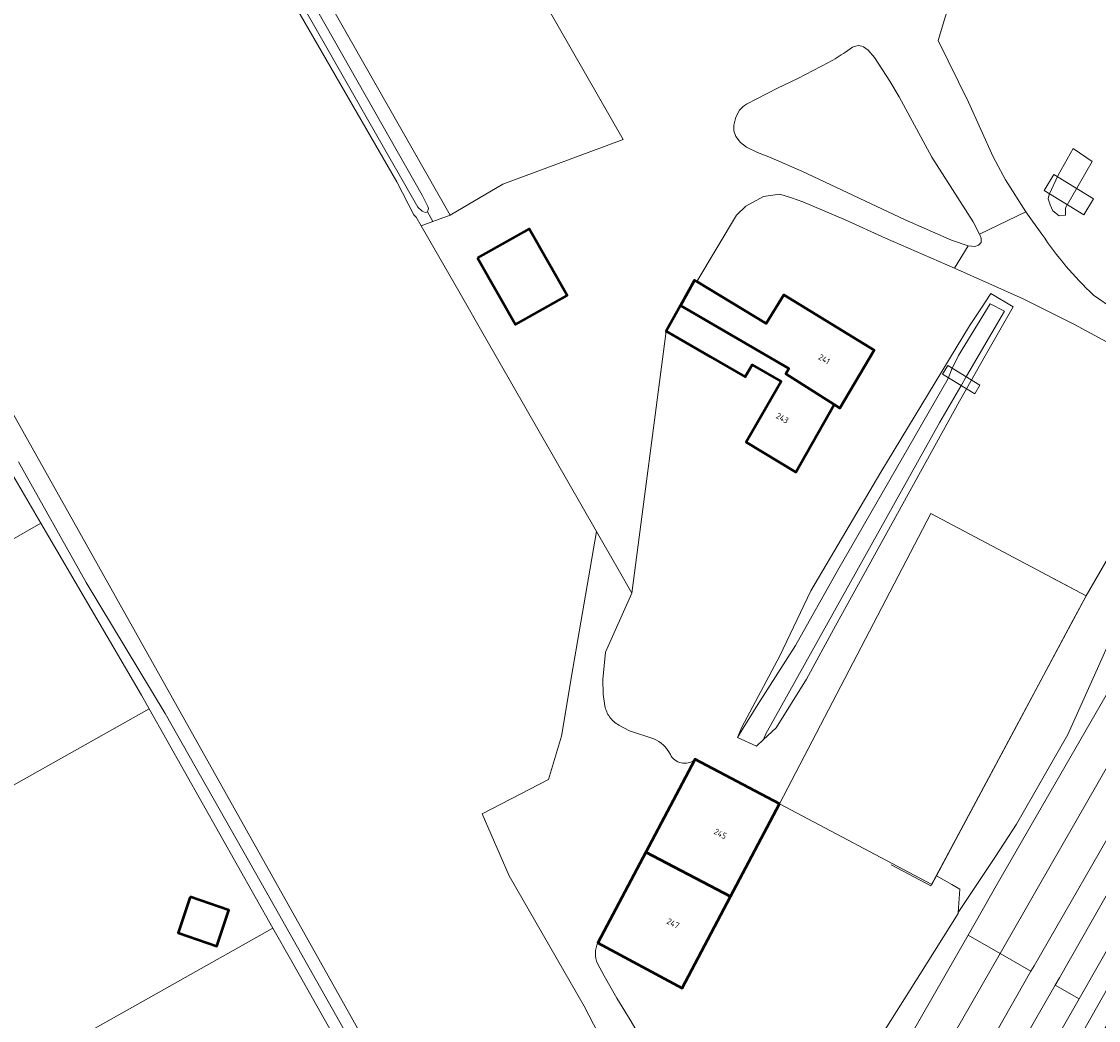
# Model space of a CAD drawing. Header units: metres. Extents: x 113441 to 115918, y 474822 to 477887.
# Tile 35 of 145: x 114930 to 115043, y 475606 to 475710. Entities that reach past the tile are written whole.
import ezdxf
from ezdxf.enums import TextEntityAlignment as Align

# ---------------------------------------------------------------- set-up
doc = ezdxf.new("R2010")
doc.units = ezdxf.units.M
for name, color, linetype, lineweight in [('B-WE-GR-BEPLANTING_CULTUUR_VASTE PLANTENVAK-GV', 252, 'Continuous', 18), ('B-WE-GR-GRAS-GV', 252, 'Continuous', 13), ('B-WE-GW-TALUD_KRUIN-G', 252, 'Continuous', 18), ('B-WE-IE-TERREINAFSCHEIDING_KUNSTMATIG_HEKWERK-G', 252, 'IE-TERREINAFSCHEIDING-KUNSTMATIG', 18), ('B-WE-KW-KUNSTWERK_DEK-GV', 252, 'Continuous', 18), ('B-WE-OG-BEBOUWING-GV', 7, 'Continuous', 50), ('B-WE-OG-BEBOUWING-T18', 7, 'Continuous', 50), ('B-WE-OG-BEBOUWING_SCHUUR-GV', 7, 'Continuous', 50), ('B-WE-OG-TERREIN_ERF-GV', 252, 'Continuous', 18), ('B-WE-OG-WATER-GV', 252, 'Continuous', 18), ('B-WE-OG-WATER_SLOOT-GV', 252, 'Continuous', 18), ('B-WE-OG-WEG-GV', 252, 'Continuous', 18), ('B-WE-VH-VERHARDING_ASFALT-GV', 252, 'Continuous', 18), ('B-WE-VH-VERHARDING_GESLOTEN-GV', 252, 'Continuous', 18)]:
    doc.layers.add(name, color=color, linetype=linetype, lineweight=lineweight)
doc.styles.add('NLCS-ISO-ANNOTATIEF-T18', font='NLCS-ISO.ttf', dxfattribs={"height": 1.8})
doc.linetypes.add('IE-TERREINAFSCHEIDING-KUNSTMATIG', pattern='A,4,[82,NLCS.SHX,S=0.75,R=90,X=0,Y=0],4,-2', length=10)

msp = doc.modelspace()

# ---------------------------------------------------------------- linework, layer by layer
at = {"layer": 'B-WE-GR-BEPLANTING_CULTUUR_VASTE PLANTENVAK-GV'}
msp.add_lwpolyline([(115025.643, 475620.671), (115027.257, 475619.737), (115028.08, 475619.261), (115027.913, 475616.817), (115031.787, 475622.686), (115033.998, 475626.037), (115039.337, 475635.4), (115041.043, 475639.197), (115045.325, 475648.727), (115054.771, 475667.267), (115052.981, 475668.18), (115052.113, 475668.623), (115049.732, 475664.51), (115048.237, 475661.929), (115041.26, 475649.88), (115039.922, 475647.377), (115034.028, 475636.354), (115027.384, 475623.929)], close=True, dxfattribs=at)
at = {"layer": 'B-WE-GR-GRAS-GV'}
for points in [[(114869.751, 475915.379), (114865.677, 475915.577), (114850.96, 475907.353), (114852.715, 475904.269), (114853.694, 475902.549), (114974.868, 475689.621), (114980.387, 475692.867), (114992.94, 475697.521), (114933.637, 475800.976), (114870.541, 475914.592)], [(114966.816, 475595.577), (114966.916, 475595.404), (114967.408, 475595.677), (114958.346, 475611.694), (114956.384, 475615.177), (114911.778, 475590.098), (114912.829, 475587.092), (114913.998, 475587.884), (114915.035, 475588.043), (114915.561, 475587.742), (114921.888, 475576.635), (114925.165, 475570.809), (114935.74, 475576.56), (114935.34, 475577.42)]]:
    msp.add_lwpolyline(points, close=True, dxfattribs=at)
for points in [[(114990.83, 475603.3), (114988.881, 475607.032), (114981.035, 475620.638), (114978.231, 475627.119), (114985.139, 475630.73), (114986.491, 475635.242), (114987.681, 475642.307), (114990.159, 475656.608), (114978.475, 475676.991), (114975.922, 475681.443), (114971.866, 475688.519), (114971.341, 475689.435), (114971.076, 475689.664), (114969.302, 475693.102), (114951.86, 475723.396)], [(115028.955, 475686.429), (115029.66, 475686.38), (115030.037, 475686.503), (115030.31, 475686.79), (115030.298, 475687.238), (115030.12, 475687.65), (115029.47, 475688.926), (115025.17, 475695.69), (115021.75, 475701.98), (115020.77, 475703.628), (115019.177, 475706.106), (115018.5, 475706.88), (115018.015, 475707.201), (115017.864, 475707.269), (115017.45, 475707.34), (115016.871, 475707.177), (115016.131, 475706.654)], [(115014.387, 475705.583), (115011.17, 475703.92), (115009.046, 475702.894), (115005.807, 475701.227)], [(114910.114, 475702.952), (114951.536, 475629.142), (114974.536, 475588.098)], [(115005.09, 475700.61), (115004.682, 475699.862), (115004.5, 475699.03), (115004.504, 475698.427), (115004.68, 475697.85), (115005.181, 475697.228), (115005.82, 475696.75), (115006.952, 475696.183), (115008.13, 475695.72), (115011.59, 475694.22), (115022.385, 475689.147), (115027.218, 475687.018), (115028.955, 475686.429)]]:
    msp.add_lwpolyline(points, dxfattribs=at)
for points in [[(115016.131, 475706.654, -0.0281399), (115014.387, 475705.583)], [(115005.807, 475701.227, 0.094551), (115005.09, 475700.61)]]:
    msp.add_lwpolyline(points, format="xyb", dxfattribs=at)
at = {"layer": 'B-WE-GW-TALUD_KRUIN-G'}
msp.add_lwpolyline([(115061.367, 475634.046), (115058.853, 475635.505), (115058.707, 475635.378), (115058.566, 475635.245), (115058.431, 475635.107), (115058.302, 475634.963), (115058.179, 475634.814), (115028.431, 475582.298)], dxfattribs=at)
at = {"layer": 'B-WE-IE-TERREINAFSCHEIDING_KUNSTMATIG_HEKWERK-G'}
msp.add_lwpolyline([(115037.568, 475651.844), (115041.26, 475649.88), (115025.066, 475619.593), (115020.907, 475621.795)], dxfattribs=at)
at = {"layer": 'B-WE-KW-KUNSTWERK_DEK-GV'}
for points in [[(115041.032, 475689.682), (115042.034, 475691.326), (115037.882, 475693.871), (115036.897, 475692.2)], [(115026.273, 475673.025), (115029.66, 475670.991), (115030.179, 475671.902), (115026.813, 475673.925)]]:
    msp.add_lwpolyline(points, close=True, dxfattribs=at)
at = {"layer": 'B-WE-OG-BEBOUWING-GV'}
for points in [[(114977.743, 475685.165), (114981.687, 475678.205), (114987.081, 475681.261), (114983.138, 475688.222)], [(115000.639, 475682.703), (115000.38, 475682.86), (114998.905, 475680.19), (115010.235, 475673.629), (115009.917, 475673.081), (115014.958, 475669.854), (115015.536, 475669.484), (115019.13, 475675.549), (115009.714, 475681.312), (115007.879, 475678.313)], [(115009.917, 475673.081), (115010.235, 475673.629), (114998.905, 475680.19), (114997.43, 475677.52), (115002.058, 475674.84), (115005.677, 475672.744), (115006.409, 475674.008), (115009.438, 475672.254), (115005.775, 475665.929), (115010.959, 475662.811), (115014.958, 475669.854)], [(115009.255, 475628.161), (115000.427, 475632.83), (115000.377, 475632.736), (114995.298, 475623.141), (115004.149, 475618.493)], [(115004.149, 475618.493), (114995.298, 475623.141), (114990.283, 475613.669), (114999.104, 475608.939)]]:
    msp.add_lwpolyline(points, close=True, dxfattribs=at)
at = {"layer": 'B-WE-OG-BEBOUWING_SCHUUR-GV'}
msp.add_lwpolyline([(114947.735, 475618.447), (114946.502, 475614.699), (114950.536, 475613.311), (114951.768, 475617.06)], close=True, dxfattribs=at)
at = {"layer": 'B-WE-OG-TERREIN_ERF-GV'}
for points in [[(114933.637, 475800.976), (114992.94, 475697.521), (114980.387, 475692.867), (114974.868, 475689.621), (114973.072, 475688.962), (114971.866, 475688.519), (114975.922, 475681.443), (114978.475, 475676.991), (114990.159, 475656.608), (114992.407, 475652.687), (114993.848, 475650.173), (114997.43, 475677.52), (114998.905, 475680.19), (115000.38, 475682.86), (115000.639, 475682.703), (115004.75, 475689.64), (115005.74, 475690.57), (115007.58, 475691.57), (115009.28, 475691.84), (115010.5, 475691.46), (115011.7, 475691.02), (115016.026, 475689.167), (115020.31, 475687.22), (115027.531, 475684.113), (115028.955, 475686.429), (115027.218, 475687.018), (115022.385, 475689.147), (115011.59, 475694.22), (115008.13, 475695.72), (115006.952, 475696.183), (115005.82, 475696.75), (115005.181, 475697.228), (115004.68, 475697.85), (115004.504, 475698.427), (115004.5, 475699.03), (115004.682, 475699.862), (115005.09, 475700.61)], [(115016.131, 475706.654), (115016.871, 475707.177), (115017.45, 475707.34), (115017.864, 475707.269), (115018.015, 475707.201), (115018.5, 475706.88), (115019.177, 475706.106), (115020.77, 475703.628), (115021.75, 475701.98), (115025.17, 475695.69), (115029.47, 475688.926), (115030.12, 475687.65), (115034.963, 475690), (115032.86, 475693.31), (115031.565, 475695.741), (115028.98, 475701.42), (115025.811, 475707.873), (115027.343, 475712.979), (115003.778, 475755.489)], [(115068.937, 475692.679), (115072.003, 475697.984), (115050.498, 475710.278), (115050.25, 475710.42), (115049.737, 475710.684), (115048.498, 475711.321), (115048.155, 475711.498), (115048.048, 475711.553), (115052.141, 475718.537), (115052.199, 475718.594), (115052.257, 475718.653), (115056.229, 475725.918), (115057.421, 475728.056), (115058.574, 475730.527), (115027.343, 475712.979), (115025.811, 475707.873), (115028.98, 475701.42), (115031.565, 475695.741), (115032.86, 475693.31), (115034.963, 475690), (115036.64, 475687.657)], [(115005.807, 475701.227), (115009.046, 475702.894), (115011.17, 475703.92), (115014.387, 475705.583)], [(115042.016, 475681.292), (115044.153, 475679.828), (115054.268, 475674.13), (115055.11, 475673.798), (115055.383, 475674.27), (115055.834, 475675.072), (115056.918, 475676.998), (115057.003, 475677.15), (115059.397, 475681.404), (115060.735, 475683.783), (115064.474, 475684.955), (115064.867, 475685.635), (115068.937, 475692.679)], [(115045.18, 475675.43), (115039.982, 475678.241), (115034.7, 475680.89), (115027.531, 475684.113), (115020.31, 475687.22), (115016.026, 475689.167), (115011.7, 475691.02), (115010.5, 475691.46), (115009.28, 475691.84), (115007.58, 475691.57), (115005.74, 475690.57), (115004.75, 475689.64), (115000.639, 475682.703), (115007.879, 475678.313), (115009.714, 475681.312), (115019.13, 475675.549), (115015.536, 475669.484), (115014.958, 475669.854), (115010.959, 475662.811), (115005.775, 475665.929), (115009.438, 475672.254), (115006.409, 475674.008), (115005.677, 475672.744), (115002.058, 475674.84), (114997.43, 475677.52), (114993.848, 475650.173), (114991.086, 475644.008), (114990.825, 475641.162), (114990.85, 475639.62), (114991.037, 475638.393)], [(115025.052, 475658.501), (115041.26, 475649.88), (115048.237, 475661.929)], [(115000.377, 475632.736), (115000.427, 475632.83), (115009.255, 475628.161), (115025.052, 475658.501)], [(114899.956, 475612.238), (114899.929, 475612.237), (114901.16, 475610.015), (114901.807, 475608.848), (114904.279, 475610.303), (114905.675, 475607.512), (114903.217, 475606.303), (114910.419, 475593.31), (114911.05, 475592.18), (114911.778, 475590.098), (114956.384, 475615.177), (114943.477, 475638.082), (114900.879, 475614.132)], [(114992.471, 475636.397), (114993.6, 475635.8), (114996.13, 475634.97)], [(115025.643, 475620.671), (115025.148, 475619.746), (115009.255, 475628.161), (115004.149, 475618.493), (114999.104, 475608.939), (114990.283, 475613.669)], [(114990.265, 475611.489), (114990.944, 475610.206), (114992.26, 475607.892), (114993.674, 475605.636), (115000.446, 475594.007), (115002.783, 475589.925), (115005.176, 475586.253), (115007.591, 475584.465), (115010.326, 475588.807), (115014.942, 475596.132), (115015.825, 475597.533), (115022.466, 475608.073), (115023.909, 475610.363), (115027.905, 475616.705), (115027.913, 475616.817), (115028.08, 475619.261), (115027.257, 475619.737), (115025.643, 475620.671)]]:
    msp.add_lwpolyline(points, dxfattribs=at)
for points in [[(115014.387, 475705.583, 0.0281399), (115016.131, 475706.654)], [(115005.09, 475700.61, -0.094551), (115005.807, 475701.227)], [(115036.64, 475687.657, 0.0551099), (115042.016, 475681.292)], [(114991.037, 475638.393, 0.1094173), (114991.52, 475637.25)], [(114991.52, 475637.25, 0.1108388), (114992.471, 475636.397)], [(114996.13, 475634.97, -0.1681407), (114997.863, 475633.325)], [(114997.863, 475633.325, 0.4603049), (115000.377, 475632.736)], [(114990.064, 475612.576, 0.1330031), (114990.265, 475611.489)], [(114990.283, 475613.669, 0.1308939), (114990.064, 475612.576)]]:
    msp.add_lwpolyline(points, format="xyb", dxfattribs=at)
for points in [[(115041.879, 475695.222), (115039.109, 475690.393), (115039.098, 475689.633), (115038.45, 475689.578), (115037.771, 475690.083), (115037.515, 475690.728), (115037.283, 475691.351), (115037.41, 475691.8), (115038.343, 475693.828), (115039.913, 475696.603)], [(114983.138, 475688.222), (114987.081, 475681.261), (114981.687, 475678.205), (114977.743, 475685.165)], [(115019.821, 475662.802), (115029.082, 475678.091), (115030.323, 475679.951), (115031.328, 475681.458), (115033.66, 475680.068), (115030.734, 475674.945), (115028.762, 475671.493), (115028.033, 475670.218), (115015.114, 475646.754), (115012.081, 475641.173), (115008.898, 475636.11), (115007.595, 475634.895), (115006.85, 475634.2), (115004.86, 475635.11), (115005.31, 475636.16), (115009.287, 475643.615), (115012.542, 475650.426)], [(114918.958, 475680.035), (114917.574, 475679.24), (114877.259, 475656.083), (114886.164, 475640.473), (114886.237, 475640.515), (114887.6, 475641.343), (114891.08, 475635.675), (114889.528, 475635.07), (114889.322, 475634.936), (114890.207, 475633.385), (114932.156, 475657.482)], [(114932.156, 475657.482), (114890.207, 475633.385), (114900.001, 475616.216), (114900.855, 475614.592), (114900.879, 475614.132), (114943.477, 475638.082), (114942.673, 475639.509)]]:
    msp.add_lwpolyline(points, close=True, dxfattribs=at)
at = {"layer": 'B-WE-OG-WATER-GV'}
for points in [[(114938.48, 475748.39), (114966.942, 475698.425), (114971.5, 475690.483), (114971.972, 475690.055), (114972.314, 475689.907), (114972.524, 475689.971), (114972.602, 475690.315), (114972.539, 475690.524), (114971.948, 475691.716), (114961.054, 475710.9)], [(114918.958, 475680.035), (114932.156, 475657.482), (114942.673, 475639.509), (114943.477, 475638.082), (114956.384, 475615.177), (114958.346, 475611.694), (114967.408, 475595.677)], [(114966.575, 475599.703), (114955.753, 475618.892), (114945.136, 475637.594), (114936.893, 475651.295), (114929.831, 475663.872)]]:
    msp.add_lwpolyline(points, dxfattribs=at)
for points in [[(115041.879, 475695.222), (115039.913, 475696.603), (115038.343, 475693.828), (115037.41, 475691.8), (115037.283, 475691.351), (115037.515, 475690.728), (115037.771, 475690.083), (115038.45, 475689.578), (115039.098, 475689.633), (115039.109, 475690.393)], [(115028.79, 475672.82), (115032.753, 475679.619), (115031.259, 475680.384), (115027.943, 475674.969), (115027.21, 475673.47), (115026.85, 475672.577), (115015.34, 475652.56), (115010.93, 475644.71), (115007, 475638.56), (115005.46, 475636.077), (115004.86, 475635.11), (115006.85, 475634.2), (115007.595, 475634.895), (115007.844, 475635.485), (115025.993, 475668.022), (115028.194, 475671.798)]]:
    msp.add_lwpolyline(points, close=True, dxfattribs=at)
at = {"layer": 'B-WE-OG-WATER_SLOOT-GV'}
for points in [[(114850.922, 475905.576), (114851.52, 475904.53), (114851.984, 475903.519), (114858.338, 475892.54), (114867.443, 475876.115), (114885.194, 475844.625), (114896.346, 475824.742), (114910.866, 475798.956), (114925.409, 475773.999), (114937.151, 475752.924), (114961.054, 475710.9), (114971.948, 475691.716), (114972.539, 475690.524), (114972.602, 475690.315), (114972.524, 475689.971), (114973.072, 475688.962), (114974.868, 475689.621), (114853.694, 475902.549)], [(114951.86, 475723.396), (114969.302, 475693.102), (114971.076, 475689.664), (114971.341, 475689.435), (114971.866, 475688.519), (114973.072, 475688.962), (114972.524, 475689.971), (114972.314, 475689.907), (114971.972, 475690.055), (114971.5, 475690.483), (114966.942, 475698.425), (114938.48, 475748.39)], [(114974.536, 475588.098), (114951.536, 475629.142), (114910.114, 475702.952)], [(114929.831, 475663.872), (114936.893, 475651.295), (114945.136, 475637.594), (114955.753, 475618.892), (114966.575, 475599.703)]]:
    msp.add_lwpolyline(points, dxfattribs=at)
msp.add_lwpolyline([(115026.85, 475672.577), (115027.21, 475673.47), (115027.943, 475674.969), (115031.259, 475680.384), (115032.753, 475679.619), (115028.79, 475672.82), (115028.194, 475671.798), (115025.993, 475668.022), (115007.844, 475635.485), (115007.595, 475634.895), (115008.898, 475636.11), (115012.081, 475641.173), (115015.114, 475646.754), (115028.033, 475670.218), (115028.762, 475671.493), (115030.734, 475674.945), (115033.66, 475680.068), (115031.328, 475681.458), (115030.323, 475679.951), (115029.082, 475678.091), (115019.821, 475662.802), (115012.542, 475650.426), (115009.287, 475643.615), (115005.31, 475636.16), (115004.86, 475635.11), (115005.46, 475636.077), (115007, 475638.56), (115010.93, 475644.71), (115015.34, 475652.56)], close=True, dxfattribs=at)
at = {"layer": 'B-WE-OG-WEG-GV'}
msp.add_lwpolyline([(115045.325, 475648.727), (115041.043, 475639.197), (115039.337, 475635.4), (115033.998, 475626.037), (115031.787, 475622.686), (115027.913, 475616.817), (115027.905, 475616.705), (115023.909, 475610.363), (115022.466, 475608.073), (115015.825, 475597.533), (115014.942, 475596.132), (115010.326, 475588.807), (115007.591, 475584.465), (115007.717, 475584.417), (115007.846, 475584.376), (115007.977, 475584.343), (115008.109, 475584.317), (115008.243, 475584.299), (115011.43, 475584.13), (115014.94, 475590.24), (115016.64, 475592.97), (115028.932, 475614.46), (115032.02, 475619.86), (115050.39, 475651.7)], dxfattribs=at)
for points in [[(115058.179, 475634.814), (115058.302, 475634.963), (115058.431, 475635.107), (115058.566, 475635.245), (115058.707, 475635.378), (115058.853, 475635.505), (115057.961, 475636.022), (115059.782, 475639.072), (115059.521, 475639.117), (115059.259, 475639.16), (115058.996, 475639.199), (115058.733, 475639.236), (115058.47, 475639.27), (115045.34, 475616.22), (115040.522, 475607.806), (115026.61, 475583.51), (115026.66, 475583.18), (115027.63, 475582.697), (115027.65, 475582.73), (115028.28, 475582.4), (115028.268, 475582.379), (115028.431, 475582.298)], [(115028.431, 475582.298), (115029.635, 475581.698), (115030.755, 475583.593), (115041.727, 475602.164), (115053.112, 475621.434), (115060.43, 475633.82), (115061.367, 475634.046), (115058.853, 475635.505), (115058.707, 475635.378), (115058.566, 475635.245), (115058.431, 475635.107), (115058.302, 475634.963), (115058.179, 475634.814)], [(115038.036, 475609.234), (115038.47, 475609.99), (115050.55, 475631.25), (115049.109, 475631.068), (115047.73, 475630.61), (115046.44, 475629.697), (115045.68, 475628.38), (115035.83, 475611.27), (115035.5, 475610.689), (115025.09, 475592.36), (115022.97, 475588.69), (115023.43, 475585.11), (115024.12, 475584.98)]]:
    msp.add_lwpolyline(points, close=True, dxfattribs=at)
at = {"layer": 'B-WE-VH-VERHARDING_ASFALT-GV'}
for points in [[(115062.713, 475665.6), (115075.835, 475688.563), (115081.952, 475699.329), (115078.837, 475701.099), (115068.71, 475683.27), (115056.29, 475662.31), (115050.39, 475651.7), (115032.02, 475619.86), (115028.932, 475614.46), (115032.282, 475612.537), (115036.299, 475619.535)], [(115062.24, 475657.08), (115072.27, 475675), (115073.69, 475677.31), (115078.186, 475685.239), (115085.147, 475697.514), (115081.952, 475699.329), (115075.835, 475688.563), (115062.713, 475665.6), (115036.299, 475619.535), (115032.282, 475612.537), (115035.5, 475610.689), (115035.83, 475611.27), (115045.68, 475628.38), (115046.44, 475629.697), (115051.352, 475638.212), (115058.586, 475650.751), (115058.613, 475650.802), (115058.641, 475650.852), (115058.67, 475650.902), (115058.699, 475650.951), (115058.73, 475651)], [(114992.9, 475543.414), (114994.214, 475545.777), (114996.312, 475549.46), (115001.056, 475557.83), (115005.957, 475566.682), (115032.282, 475612.537), (115028.932, 475614.46), (115016.64, 475592.97), (115014.94, 475590.24), (115011.43, 475584.13), (115006.06, 475574.46), (115002.69, 475568.24), (114997.743, 475559.544), (114997.16, 475558.52), (114992.08, 475549.75), (114991.732, 475549.145), (114991.67, 475549.181), (114989.299, 475545.054)], [(114996.404, 475541.817), (114997.774, 475544.257), (115004.242, 475555.801), (115005.02, 475557.19), (115010.9, 475567.6), (115022.97, 475588.69), (115025.09, 475592.36), (115035.5, 475610.689), (115032.282, 475612.537), (115005.957, 475566.682), (115001.056, 475557.83), (114996.312, 475549.46), (114994.214, 475545.777), (114992.9, 475543.414)], [(114994.292, 475526.593), (115001.251, 475538.7), (115001.113, 475538.78), (115004.987, 475545.417), (115008.37, 475551.54), (115016.11, 475565.4), (115022.31, 475576.39), (115022.8, 475576.46), (115026.66, 475583.18), (115026.61, 475583.51), (115040.522, 475607.806), (115038.036, 475609.234), (115024.12, 475584.98), (115014.03, 475567.41), (115006.78, 475554.333), (115005.78, 475552.53), (115001.238, 475544.86), (114998.71, 475540.452), (114998.581, 475540.227), (114992.991, 475530.559), (114991.635, 475528.139), (114988.644, 475522.996), (114991.439, 475521.749)]]:
    msp.add_lwpolyline(points, close=True, dxfattribs=at)
msp.add_lwpolyline([(115050.55, 475631.25), (115038.47, 475609.99), (115038.036, 475609.234), (115040.522, 475607.806), (115045.34, 475616.22)], dxfattribs=at)
at = {"layer": 'B-WE-VH-VERHARDING_GESLOTEN-GV'}
for points in [[(115036.64, 475687.657), (115034.963, 475690), (115030.12, 475687.65), (115030.298, 475687.238), (115030.31, 475686.79), (115030.037, 475686.503), (115029.66, 475686.38), (115028.955, 475686.429), (115027.531, 475684.113), (115034.7, 475680.89), (115039.982, 475678.241), (115045.18, 475675.43), (115048.741, 475673.442), (115051.74, 475671.768), (115052.703, 475671.126), (115053.252, 475670.589), (115054.279, 475672.363), (115055.11, 475673.798), (115054.268, 475674.13), (115044.153, 475679.828), (115042.016, 475681.292)], [(114991.037, 475638.393), (114990.85, 475639.62), (114990.825, 475641.162), (114991.086, 475644.008), (114993.848, 475650.173), (114992.407, 475652.687), (114990.159, 475656.608), (114987.681, 475642.307), (114986.491, 475635.242), (114985.139, 475630.73), (114978.231, 475627.119), (114981.035, 475620.638), (114988.881, 475607.032), (114990.83, 475603.3)], [(114996.13, 475634.97), (114993.6, 475635.8), (114992.471, 475636.397)], [(114990.283, 475613.669), (114995.298, 475623.141), (115000.377, 475632.736)], [(115000.446, 475594.007), (114993.674, 475605.636), (114992.26, 475607.892), (114990.944, 475610.206), (114990.265, 475611.489)]]:
    msp.add_lwpolyline(points, dxfattribs=at)
for points in [[(115042.016, 475681.292, -0.0551099), (115036.64, 475687.657)], [(114991.52, 475637.25, -0.1094173), (114991.037, 475638.393)], [(114992.471, 475636.397, -0.1108388), (114991.52, 475637.25)], [(114997.863, 475633.325, 0.1681407), (114996.13, 475634.97)], [(115000.377, 475632.736, -0.4603049), (114997.863, 475633.325)], [(114990.265, 475611.489, -0.1330031), (114990.064, 475612.576)], [(114990.064, 475612.576, -0.1308939), (114990.283, 475613.669)]]:
    msp.add_lwpolyline(points, format="xyb", dxfattribs=at)
msp.add_lwpolyline([(115041.26, 475649.88), (115025.052, 475658.501), (115009.255, 475628.161), (115025.148, 475619.746), (115025.643, 475620.671), (115027.384, 475623.929), (115034.028, 475636.354), (115039.922, 475647.377)], close=True, dxfattribs=at)

# ---------------------------------------------------------------- texts
at = {"layer": 'B-WE-OG-BEBOUWING-T18', "style": 'NLCS-ISO-ANNOTATIEF-T18'}
for s, rotation, p in [('241', 329.4, (115013.921, 475674.604)), ('243', 330.4, (115009.557, 475668.443)), ('245', 332.2, (115003.087, 475625.047)), ('247', 332.2, (114998.145, 475615.689))]:
    msp.add_text(s, height=0.64, rotation=rotation, dxfattribs=at).set_placement(p, align=Align.MIDDLE)

doc.saveas('drawing.dxf')
